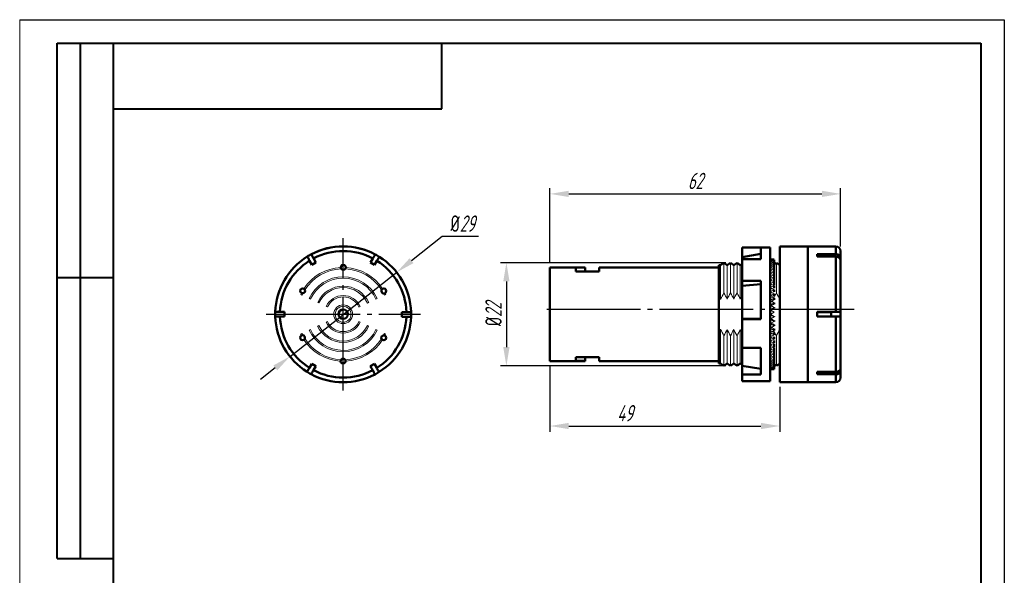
# Model space of a CAD drawing. Header units: millimetres. Extents: x 2381 to 2591, y 1129 to 1426.
# Tile 2 of 2: x 2381 to 2591, y 1307 to 1426. Entities that reach past the tile are written whole.
import ezdxf

# ---------------------------------------------------------------- set-up
doc = ezdxf.new("R2010")
doc.units = ezdxf.units.MM
doc.linetypes.add('ГОСТ 2.303 5', pattern=[24, 20, -1.5, 1, -1.5])
for name, color, linetype, lineweight in [('Оси', 1, 'ГОСТ 2.303 5', 25), ('Основной', 5, 'Continuous', 50), ('РАЗМЕРЫ', 7, 'Continuous', 25), ('ФОРМАТ', 7, 'Continuous', 25)]:
    doc.layers.add(name, color=color, linetype=linetype, lineweight=lineweight)
doc.styles.add('GOST', font='Gost.shx', dxfattribs={"width": 0.8, "oblique": 15, "height": 3.5})
doc.dimstyles.new('ISO-25', dxfattribs={"dimtxt": 3.5, "dimasz": 4, "dimexe": 1.25, "dimexo": 1, "dimgap": 1, "dimtad": 1, "dimtoh": 1, "dimdec": 1, "dimtxsty": 'GOST', "dimcen": 0, "dimclrd": 256, "dimclrt": 7, "dimadec": 0, "dimazin": 2, "dimtfac": 1, "dimtdec": 1, "dimtmove": 1, "dimatfit": 1, "dimfxl": 0, "dimlwd": -1, "dimarcsym": 0})
doc.dimstyles.get("Standard").update_dxf_attribs({"dimtxt": 3.5, "dimasz": 4, "dimexe": 1.25, "dimexo": 1, "dimgap": 1, "dimtad": 1, "dimdec": 1, "dimrnd": 0.5, "dimtxsty": 'GOST', "dimcen": 0, "dimclrd": 256, "dimclre": 256, "dimclrt": 7, "dimadec": 0, "dimazin": 2, "dimtfac": 1, "dimtdec": 1, "dimtmove": 2, "dimatfit": 1, "dimfxl": 0, "dimtolj": 1, "dimtzin": 0, "dimlwd": -1, "dimlwe": -1, "dimarcsym": 0})

# ---------------------------------------------------------------- blocks, each defined once
blk = doc.blocks.new('*D266')
at = {"layer": 'Defpoints', "color": 0}
for p in [(2461.24, 1371.84), (2438.46, 1353.9)]:
    blk.add_point(p, dxfattribs=at)
at = {"layer": 'РАЗМЕРЫ'}
for p, q in [((2470.94, 1379.47), (2464.38, 1374.31)), ((2478.63, 1379.47), (2470.94, 1379.47)), ((2438.46, 1353.9), (2461.24, 1371.84)), ((2435.31, 1351.42), (2432.17, 1348.95))]:
    blk.add_line(p, q, dxfattribs=at)
for points in [[(2463.97, 1374.83), (2464.8, 1373.79), (2461.24, 1371.84)], [(2435.73, 1350.9), (2434.9, 1351.95), (2438.46, 1353.9)]]:
    blk.add_solid(points, dxfattribs=at)
at = {"layer": 'РАЗМЕРЫ', "color": 7, "insert": (2475.29, 1382.22), "char_height": 3.5, "attachment_point": 5, "style": 'GOST'}
blk.add_mtext('\\A1;{\\Q0;%%c}29', dxfattribs=at)
blk = doc.blocks.new('*D267')
at = {"layer": 'Defpoints', "color": 0}
for p in [(2532.4, 1373.87), (2484.61, 1351.87), (2532.4, 1351.87)]:
    blk.add_point(p, dxfattribs=at)
at = {"layer": 'РАЗМЕРЫ'}
for p, q in [((2531.4, 1373.87), (2483.36, 1373.87)), ((2484.61, 1369.87), (2484.61, 1355.87)), ((2531.4, 1351.87), (2483.36, 1351.87))]:
    blk.add_line(p, q, dxfattribs=at)
for points in [[(2485.28, 1369.87), (2483.94, 1369.87), (2484.61, 1373.87)], [(2483.94, 1355.87), (2485.28, 1355.87), (2484.61, 1351.87)]]:
    blk.add_solid(points, dxfattribs=at)
at = {"layer": 'РАЗМЕРЫ', "color": 7, "insert": (2481.86, 1362.87), "char_height": 3.5, "attachment_point": 5, "rotation": 90, "style": 'GOST'}
blk.add_mtext('\\A1;{\\Q0;%%C}22', dxfattribs=at)
blk = doc.blocks.new('*D268')
at = {"layer": 'Defpoints', "color": 0}
for p in [(2493.9, 1352.87), (2542.9, 1348.37), (2542.9, 1339.03)]:
    blk.add_point(p, dxfattribs=at)
at = {"layer": 'РАЗМЕРЫ'}
for p, q in [((2493.9, 1351.87), (2493.9, 1337.78)), ((2542.9, 1347.37), (2542.9, 1337.78)), ((2497.9, 1339.03), (2538.9, 1339.03))]:
    blk.add_line(p, q, dxfattribs=at)
for points in [[(2497.9, 1339.7), (2497.9, 1338.37), (2493.9, 1339.03)], [(2538.9, 1338.37), (2538.9, 1339.7), (2542.9, 1339.03)]]:
    blk.add_solid(points, dxfattribs=at)
at = {"layer": 'РАЗМЕРЫ', "color": 7, "insert": (2509.9, 1341.78), "char_height": 3.5, "attachment_point": 5, "style": 'GOST'}
blk.add_mtext('\\A1;49', dxfattribs=at)
blk = doc.blocks.new('*D269')
at = {"layer": 'Defpoints', "color": 0}
for p in [(2555.9, 1388.56), (2555.9, 1376.37), (2493.9, 1372.87)]:
    blk.add_point(p, dxfattribs=at)
at = {"layer": 'РАЗМЕРЫ'}
for p, q in [((2493.9, 1373.87), (2493.9, 1389.81)), ((2497.9, 1388.56), (2551.9, 1388.56)), ((2555.9, 1377.37), (2555.9, 1389.81))]:
    blk.add_line(p, q, dxfattribs=at)
for points in [[(2497.9, 1389.23), (2497.9, 1387.9), (2493.9, 1388.56)], [(2551.9, 1387.9), (2551.9, 1389.23), (2555.9, 1388.56)]]:
    blk.add_solid(points, dxfattribs=at)
at = {"layer": 'РАЗМЕРЫ', "color": 7, "insert": (2524.9, 1391.32), "char_height": 3.5, "attachment_point": 5, "style": 'GOST'}
blk.add_mtext('\\A1;62', dxfattribs=at)

msp = doc.modelspace()

# ---------------------------------------------------------------- linework, layer by layer
at = {"layer": 'Оси'}
for p, q in [((2449.8, 1346.59), (2449.8, 1379.09)), ((2493.24, 1363.94), (2558.75, 1363.94)), ((2433.41, 1362.87), (2466.28, 1362.87))]:
    msp.add_line(p, q, dxfattribs=at)
at = {"layer": 'Основной'}
for p, q in [((2538.9, 1377.12), (2534.9, 1377.12)), ((2534.9, 1377.12), (2534.9, 1375.04)), ((2538.9, 1375.75), (2534.9, 1375.04)), ((2540.9, 1377.12), (2538.9, 1377.12)), ((2538.9, 1374.65), (2538.9, 1377.12)), ((2540.9, 1377.12), (2540.9, 1348.62)), ((2548.9, 1377.37), (2542.9, 1377.37)), ((2542.9, 1348.37), (2542.9, 1377.37)), ((2554.9, 1377.37), (2548.9, 1377.37)), ((2548.9, 1362.89), (2548.9, 1377.37)), ((2548.9, 1348.37), (2548.9, 1377.37)), ((2550.9, 1375.68), (2554.9, 1375.68)), ((2550.9, 1375.68), (2550.9, 1375.18)), ((2554.9, 1375.68), (2554.9, 1377.37)), ((2555.9, 1374.81), (2555.9, 1376.37)), ((2442.64, 1374.31), (2443.14, 1373.44)), ((2443.14, 1373.44), (2444, 1373.94)), ((2444, 1373.94), (2443.5, 1374.81)), ((2456.13, 1374.79), (2455.63, 1373.92)), ((2455.63, 1373.92), (2456.49, 1373.42)), ((2456.49, 1373.42), (2456.99, 1374.29)), ((2531, 1373.87), (2530.3, 1373.37)), ((2531.7, 1373.37), (2531, 1373.87)), ((2532.4, 1373.87), (2531.7, 1373.37)), ((2533.1, 1373.37), (2532.4, 1373.87)), ((2533.8, 1373.87), (2533.1, 1373.37)), ((2534.5, 1373.37), (2533.8, 1373.87)), ((2534.9, 1373.65), (2534.5, 1373.37)), ((2534.9, 1374.65), (2534.9, 1375.04)), ((2534.9, 1374.65), (2534.9, 1369.99)), ((2538.9, 1374.65), (2534.9, 1374.65)), ((2541.59, 1374.57), (2540.9, 1374.56)), ((2541.7, 1374.57), (2540.9, 1374.55)), ((2541.59, 1374.56), (2541.7, 1374.57)), ((2541.7, 1374.52), (2541.7, 1374.39)), ((2541.7, 1374.39), (2541.7, 1374.18)), ((2541.7, 1374.18), (2541.7, 1373.89)), ((2541.7, 1373.89), (2541.7, 1373.52)), ((2542.2, 1373.87), (2541.7, 1373.51)), ((2541.7, 1373.52), (2541.7, 1373.07)), ((2542.9, 1373.37), (2542.2, 1373.87)), ((2550.9, 1375.18), (2554.9, 1375.18)), ((2554.9, 1363.39), (2554.9, 1375.18)), ((2555.9, 1374.31), (2555.9, 1374.81)), ((2555.9, 1363.39), (2555.9, 1374.31)), ((2501.4, 1372.87), (2493.9, 1372.87)), ((2493.9, 1352.87), (2493.9, 1372.87)), ((2499.4, 1372.82), (2501.4, 1372.82)), ((2499.4, 1372.03), (2499.4, 1372.82)), ((2504.4, 1372.03), (2499.4, 1372.03)), ((2501.4, 1372.82), (2501.4, 1372.87)), ((2501.4, 1372.82), (2501.4, 1372.03)), ((2529.9, 1372.87), (2504.4, 1372.87)), ((2504.4, 1372.87), (2504.4, 1372.03)), ((2530.3, 1373.37), (2529.9, 1373.37)), ((2529.9, 1373.37), (2529.9, 1366.07)), ((2541.7, 1373.07), (2541.7, 1372.55)), ((2541.7, 1372.55), (2541.7, 1371.96)), ((2541.7, 1371.96), (2541.7, 1371.3)), ((2541.7, 1371.3), (2541.7, 1370.58)), ((2538.9, 1369.99), (2534.9, 1369.99)), ((2534.9, 1369.99), (2534.9, 1368.96)), ((2538.9, 1369.31), (2534.9, 1368.96)), ((2538.9, 1361.82), (2538.9, 1369.99)), ((2541.7, 1370.58), (2541.7, 1369.89)), ((2541.7, 1369.81), (2541.7, 1369.18)), ((2534.9, 1361.97), (2534.9, 1368.96)), ((2541.7, 1368.99), (2541.7, 1368.43)), ((2541.7, 1368.12), (2541.7, 1367.64)), ((2541.7, 1367.21), (2541.7, 1366.82)), ((2529.9, 1366.07), (2529.9, 1362.87)), ((2541.7, 1366.28), (2541.7, 1365.93)), ((2541.7, 1365.31), (2541.7, 1365.06)), ((2437.31, 1363.39), (2436.31, 1363.39)), ((2437.3, 1362.39), (2437.31, 1363.39)), ((2462.29, 1363.35), (2462.29, 1362.35)), ((2463.29, 1363.34), (2462.29, 1363.35)), ((2541.7, 1364.34), (2541.7, 1364.18)), ((2541.7, 1363.35), (2541.7, 1363.3)), ((2550.9, 1363.39), (2555.9, 1363.39)), ((2550.9, 1363.39), (2554.9, 1363.39)), ((2550.9, 1363.39), (2550.9, 1362.39)), ((2550.9, 1363.35), (2553.9, 1363.35)), ((2553.9, 1363.35), (2553.9, 1362.42)), ((2555.9, 1363.39), (2555.9, 1363.39)), ((2555.9, 1362.39), (2555.9, 1363.39)), ((2436.31, 1362.39), (2437.3, 1362.39)), ((2462.29, 1362.35), (2463.29, 1362.34)), ((2529.9, 1362.87), (2529.9, 1359.66)), ((2538.9, 1361.92), (2534.9, 1361.97)), ((2534.9, 1361.82), (2534.9, 1361.97)), ((2534.9, 1361.82), (2534.9, 1355.74)), ((2538.9, 1361.82), (2534.9, 1361.82)), ((2541.7, 1362.35), (2541.7, 1362.41)), ((2541.7, 1361.36), (2541.7, 1361.52)), ((2548.9, 1348.37), (2548.9, 1362.89)), ((2553.9, 1362.42), (2550.9, 1362.42)), ((2550.9, 1362.39), (2554.9, 1362.39)), ((2554.9, 1350.58), (2554.9, 1362.39)), ((2555.9, 1351.44), (2555.9, 1362.39)), ((2529.9, 1359.66), (2529.9, 1352.37)), ((2541.7, 1360.38), (2541.7, 1360.64)), ((2541.7, 1359.42), (2541.7, 1359.78)), ((2541.7, 1358.49), (2541.7, 1358.88)), ((2541.7, 1357.58), (2541.7, 1358.06)), ((2541.7, 1356.72), (2541.7, 1357.27)), ((2538.9, 1355.74), (2534.9, 1355.74)), ((2534.9, 1355.74), (2534.9, 1351.89)), ((2538.9, 1355.74), (2538.9, 1350.04)), ((2541.7, 1355.9), (2541.7, 1356.52)), ((2541.7, 1355.12), (2541.7, 1355.82)), ((2541.7, 1354.41), (2541.7, 1355.12)), ((2493.9, 1352.87), (2501.4, 1352.87)), ((2499.4, 1353.7), (2499.4, 1352.92)), ((2504.4, 1353.7), (2499.4, 1353.7)), ((2499.4, 1352.92), (2501.4, 1352.92)), ((2501.4, 1352.92), (2501.4, 1353.7)), ((2501.4, 1352.92), (2501.4, 1352.87)), ((2504.4, 1352.87), (2504.4, 1353.7)), ((2504.4, 1352.87), (2529.9, 1352.87)), ((2541.7, 1353.75), (2541.7, 1354.41)), ((2541.7, 1353.16), (2541.7, 1353.75)), ((2541.7, 1352.64), (2541.7, 1353.16)), ((2541.7, 1352.2), (2541.7, 1352.64)), ((2443.1, 1352.31), (2442.6, 1351.44)), ((2443.97, 1351.81), (2443.1, 1352.31)), ((2443.47, 1350.94), (2443.97, 1351.81)), ((2456.46, 1352.29), (2455.59, 1351.79)), ((2455.59, 1351.79), (2456.09, 1350.92)), ((2456.96, 1351.42), (2456.46, 1352.29)), ((2529.9, 1352.37), (2530.3, 1352.37)), ((2530.3, 1352.37), (2531, 1351.87)), ((2531, 1351.87), (2531.7, 1352.37)), ((2531.7, 1352.37), (2532.4, 1351.87)), ((2532.4, 1351.87), (2533.1, 1352.37)), ((2533.1, 1352.37), (2533.8, 1351.87)), ((2533.8, 1351.87), (2534.5, 1352.37)), ((2534.5, 1352.37), (2534.9, 1352.08)), ((2538.9, 1351.26), (2534.9, 1351.89)), ((2534.9, 1350.04), (2534.9, 1351.89)), ((2540.9, 1351.18), (2541.7, 1351.17)), ((2540.9, 1351.17), (2541.58, 1351.17)), ((2541.7, 1352.22), (2542.2, 1351.87)), ((2541.7, 1351.83), (2541.7, 1352.2)), ((2541.7, 1351.54), (2541.7, 1351.83)), ((2541.7, 1351.33), (2541.7, 1351.54)), ((2541.7, 1351.21), (2541.7, 1351.33)), ((2541.7, 1351.17), (2541.7, 1351.21)), ((2542.2, 1351.87), (2542.9, 1352.37)), ((2550.9, 1350.58), (2554.9, 1350.58)), ((2550.9, 1350.58), (2550.9, 1350.08)), ((2555.9, 1350.94), (2555.9, 1351.44)), ((2555.9, 1349.37), (2555.9, 1350.94)), ((2538.9, 1350.04), (2534.9, 1350.04)), ((2534.9, 1350.04), (2534.9, 1348.62)), ((2538.9, 1348.62), (2534.9, 1348.62)), ((2538.9, 1348.62), (2540.9, 1348.62)), ((2542.9, 1348.37), (2548.9, 1348.37)), ((2548.9, 1348.37), (2554.9, 1348.37)), ((2550.9, 1350.08), (2554.9, 1350.08)), ((2554.9, 1348.37), (2554.9, 1350.08))]:
    msp.add_line(p, q, dxfattribs=at)
at = {"layer": 'Основной', "lineweight": 20}
for p, q in [((2531, 1373.87), (2531, 1367.45)), ((2532.4, 1373.87), (2532.4, 1367.45)), ((2533.8, 1373.87), (2533.8, 1367.45)), ((2540.9, 1374.55), (2541.7, 1374.52)), ((2541.7, 1374.52), (2540.9, 1374.47)), ((2540.9, 1374.47), (2541.7, 1374.39)), ((2541.7, 1374.39), (2540.9, 1374.3)), ((2540.9, 1374.3), (2541.7, 1374.18)), ((2541.7, 1374.18), (2540.9, 1374.05)), ((2540.9, 1374.05), (2541.7, 1373.89)), ((2541.7, 1373.89), (2540.9, 1373.72)), ((2540.9, 1373.72), (2541.7, 1373.52)), ((2541.7, 1373.52), (2540.9, 1373.31)), ((2542.2, 1373.87), (2542.2, 1367.45)), ((2530.3, 1373.37), (2530.3, 1366.07)), ((2531.7, 1373.37), (2531.7, 1366.07)), ((2533.1, 1373.37), (2533.1, 1366.07)), ((2534.5, 1373.37), (2534.5, 1366.07)), ((2540.9, 1373.31), (2541.7, 1373.07)), ((2541.7, 1373.07), (2540.9, 1372.82)), ((2540.9, 1372.82), (2541.7, 1372.55)), ((2541.7, 1372.55), (2540.9, 1372.26)), ((2540.9, 1372.26), (2541.7, 1371.96)), ((2541.7, 1371.96), (2540.9, 1371.64)), ((2540.9, 1371.64), (2541.7, 1371.3)), ((2541.7, 1371.3), (2540.9, 1370.95)), ((2540.9, 1370.95), (2541.7, 1370.58)), ((2541.7, 1370.58), (2540.9, 1370.2)), ((2540.9, 1370.2), (2541.7, 1369.81)), ((2541.7, 1369.81), (2540.9, 1369.4)), ((2540.9, 1369.4), (2541.7, 1368.99)), ((2440.74, 1367.11), (2441.01, 1366.98)), ((2541.7, 1368.99), (2540.9, 1368.56)), ((2540.9, 1368.56), (2541.7, 1368.12)), ((2541.7, 1368.12), (2540.9, 1367.67)), ((2540.9, 1367.67), (2541.7, 1367.21)), ((2541.7, 1367.21), (2540.9, 1366.75)), ((2541.5, 1367.47), (2541.5, 1367.34)), ((2541.62, 1366.32), (2542.2, 1367.45)), ((2442.55, 1366.26), (2442.82, 1366.13)), ((2444.36, 1365.41), (2444.64, 1365.28)), ((2454.97, 1365.27), (2455.24, 1365.39)), ((2456.78, 1366.11), (2457.05, 1366.23)), ((2458.6, 1366.95), (2458.87, 1367.08)), ((2529.9, 1366.07), (2530.3, 1366.07)), ((2534.5, 1366.07), (2534.9, 1366.86)), ((2540.9, 1366.75), (2541.7, 1366.28)), ((2541.7, 1366.28), (2540.9, 1365.8)), ((2540.9, 1365.8), (2541.7, 1365.31)), ((2541.7, 1365.31), (2540.9, 1364.83)), ((2541.25, 1366.57), (2541.27, 1366.52)), ((2541.5, 1366.65), (2541.5, 1366.4)), ((2446.17, 1364.56), (2446.45, 1364.43)), ((2453.15, 1364.42), (2453.43, 1364.55)), ((2540.9, 1364.83), (2541.7, 1364.34)), ((2541.7, 1364.34), (2540.9, 1363.84)), ((2540.9, 1363.84), (2541.7, 1363.35)), ((2541.7, 1363.35), (2540.9, 1362.85)), ((2446.44, 1361.31), (2446.17, 1361.18)), ((2453.42, 1361.17), (2453.15, 1361.3)), ((2540.9, 1362.85), (2541.7, 1362.35)), ((2540.98, 1362.85), (2540.9, 1362.85)), ((2541.7, 1362.35), (2540.9, 1361.86)), ((2540.9, 1361.86), (2541.7, 1361.36)), ((2541.7, 1361.36), (2540.9, 1360.87)), ((2540.9, 1360.87), (2541.7, 1360.38)), ((2441, 1358.78), (2440.73, 1358.65)), ((2442.81, 1359.62), (2442.54, 1359.5)), ((2444.63, 1360.47), (2444.36, 1360.34)), ((2455.23, 1360.32), (2454.96, 1360.45)), ((2457.04, 1359.47), (2456.77, 1359.6)), ((2458.85, 1358.62), (2458.58, 1358.75)), ((2530.3, 1359.66), (2529.9, 1359.66)), ((2530.3, 1359.66), (2530.3, 1352.37)), ((2531.7, 1359.66), (2531.7, 1352.37)), ((2533.1, 1359.66), (2533.1, 1352.37)), ((2534.9, 1358.87), (2534.5, 1359.66)), ((2534.5, 1359.66), (2534.5, 1352.37)), ((2541.7, 1360.38), (2540.9, 1359.9)), ((2540.9, 1359.9), (2541.7, 1359.42)), ((2541.7, 1359.42), (2540.9, 1358.95)), ((2540.9, 1358.95), (2541.7, 1358.49)), ((2541.26, 1359.19), (2541.24, 1359.15)), ((2541.5, 1359.3), (2541.5, 1359.05)), ((2531, 1358.28), (2531, 1351.87)), ((2532.4, 1358.28), (2532.4, 1351.87)), ((2533.8, 1358.28), (2533.8, 1351.87)), ((2541.7, 1358.49), (2540.9, 1358.03)), ((2540.9, 1358.03), (2541.7, 1357.58)), ((2541.7, 1357.58), (2540.9, 1357.15)), ((2540.9, 1357.15), (2541.7, 1356.72)), ((2541.7, 1356.72), (2540.9, 1356.3)), ((2541.5, 1358.36), (2541.5, 1358.24)), ((2542.2, 1358.28), (2542.2, 1351.87)), ((2540.9, 1356.3), (2541.7, 1355.9)), ((2541.7, 1355.9), (2540.9, 1355.5)), ((2540.9, 1355.5), (2541.7, 1355.12)), ((2541.7, 1355.12), (2540.9, 1354.76)), ((2540.9, 1354.76), (2541.7, 1354.41)), ((2541.7, 1354.41), (2540.9, 1354.07)), ((2540.9, 1354.07), (2541.7, 1353.75)), ((2541.7, 1353.75), (2540.9, 1353.45)), ((2540.9, 1353.45), (2541.7, 1353.16)), ((2541.7, 1353.16), (2540.9, 1352.89)), ((2540.9, 1352.89), (2541.7, 1352.64)), ((2541.7, 1352.64), (2540.9, 1352.41)), ((2540.9, 1352.41), (2541.7, 1352.2)), ((2541.7, 1352.2), (2540.9, 1352)), ((2540.9, 1352), (2541.7, 1351.83)), ((2541.7, 1351.83), (2540.9, 1351.67)), ((2540.9, 1351.67), (2541.7, 1351.54)), ((2541.7, 1351.54), (2540.9, 1351.42)), ((2540.9, 1351.42), (2541.7, 1351.33)), ((2541.7, 1351.33), (2540.9, 1351.26)), ((2540.9, 1351.26), (2541.7, 1351.21)), ((2541.7, 1351.21), (2540.9, 1351.18))]:
    msp.add_line(p, q, dxfattribs=at)
for radius in [2, 1.7]:
    msp.add_circle((2449.8, 1362.87), radius, dxfattribs=at)
at = {"layer": 'Основной'}
msp.add_circle((2449.8, 1362.87), 1, dxfattribs=at)
for centre, radius, start, end in [((2449.8, 1362.87), 14.5, 117.9296, 121.8818), ((2449.8, 1362.87), 14.5, 61.8818, 117.9296), ((2449.8, 1362.87), 14.5, 90, 117.9296), ((2449.8, 1362.87), 13.5, 62.0282, 117.7831), ((2449.8, 1362.87), 14.5, 61.8818, 90), ((2449.8, 1362.87), 14.5, 57.9296, 61.8818), ((2554.9, 1376.37), 1, 0, 90), ((2449.8, 1362.87), 14.5, 121.8818, 177.9296), ((2449.8, 1362.87), 13.5, 122.0282, 177.7831), ((2449.8, 1362.87), 12.5, 117.7773, 122.034), ((2449.8, 1362.87), 12.5, 57.7773, 62.034), ((2449.8, 1362.87), 13.5, 2.0282, 57.7831), ((2449.8, 1362.87), 14.5, 1.8818, 57.9296), ((2449.81, 1372.87), 0.525, 358.4015, 181.4098), ((2449.81, 1372.87), 0.525, 181.4098, 215.9993), ((2449.81, 1372.87), 0.525, 215.9993, 323.812), ((2449.81, 1372.87), 0.525, 323.812, 358.4015), ((2441.15, 1367.88), 0.525, 58.4015, 241.4098), ((2441.15, 1367.88), 0.525, 241.4098, 275.9993), ((2441.15, 1367.88), 0.525, 275.9993, 23.812), ((2441.15, 1367.88), 0.525, 23.812, 58.4015), ((2458.47, 1367.85), 0.525, 155.9993, 263.812), ((2458.47, 1367.85), 0.525, 121.4098, 155.9993), ((2458.47, 1367.85), 0.525, 298.4015, 121.4098), ((2458.47, 1367.85), 0.525, 263.812, 298.4015), ((2449.8, 1362.87), 14.5, 177.9296, 181.8818), ((2449.8, 1362.87), 12.5, 177.7773, 182.034), ((2449.8, 1362.87), 12.5, 357.7773, 2.034), ((2449.8, 1362.87), 14.5, 357.9296, 1.8818), ((2449.8, 1362.87), 14.5, 181.8818, 237.9296), ((2449.8, 1362.87), 13.5, 182.0282, 237.7831), ((2449.8, 1362.87), 13.5, 302.0282, 357.7831), ((2449.8, 1362.87), 14.5, 301.8818, 357.9296), ((2441.13, 1357.88), 0.525, 118.4015, 301.4098), ((2441.13, 1357.88), 0.525, 83.812, 118.4015), ((2441.13, 1357.88), 0.525, 335.9993, 83.812), ((2441.13, 1357.88), 0.525, 301.4098, 335.9993), ((2458.45, 1357.85), 0.525, 95.9993, 203.812), ((2458.45, 1357.85), 0.525, 203.812, 238.4015), ((2458.45, 1357.85), 0.525, 238.4015, 61.4098), ((2458.45, 1357.85), 0.525, 61.4098, 95.9993), ((2449.78, 1352.87), 0.525, 143.812, 178.4015), ((2449.78, 1352.87), 0.525, 178.4015, 1.4098), ((2449.78, 1352.87), 0.525, 35.9993, 143.812), ((2449.78, 1352.87), 0.525, 1.4098, 35.9993), ((2449.8, 1362.87), 14.5, 237.9296, 241.8818), ((2449.8, 1362.87), 12.5, 237.7773, 242.034), ((2449.8, 1362.87), 13.5, 242.0282, 297.7831), ((2449.8, 1362.87), 12.5, 297.7773, 302.034), ((2449.8, 1362.87), 14.5, 297.9296, 301.8818), ((2449.8, 1362.87), 14.5, 241.8818, 297.9296), ((2554.9, 1349.37), 1, 270, 0)]:
    msp.add_arc(centre, radius, start, end, dxfattribs=at)
at = {"layer": 'Основной', "lineweight": 20}
for radius, start, end in [(10, 92.914, 146.8973), (9.7, 92.4123, 147.399), (9.7, 32.4123, 87.399), (10, 32.914, 86.8973), (8, 24.9057, 154.9057), (7.7, 24.9057, 154.9057), (10, 152.914, 154.9057), (9.7, 152.4123, 154.9057), (6, 24.9057, 154.9057), (5.7, 24.9057, 154.9057), (9.7, 24.9057, 27.399), (10, 24.9057, 26.8973), (4, 24.9057, 154.9057), (3.7, 24.9057, 154.9057), (4, 204.9057, 334.9057), (3.7, 204.9057, 334.9057), (9.7, 204.9057, 207.399), (8, 204.9057, 334.9057), (7.7, 204.9057, 334.9057), (6, 204.9057, 334.9057), (5.7, 204.9057, 334.9057), (9.7, 332.4123, 334.9057), (10, 204.9057, 206.8973), (10, 212.914, 266.8973), (9.7, 212.4123, 267.399), (9.7, 272.4123, 327.399), (10, 272.914, 326.8973), (10, 332.914, 334.9057)]:
    msp.add_arc((2449.8, 1362.87), radius, start, end, dxfattribs=at)
for major_axis, ratio, start_param, end_param in [((16.67, 9.89), 0.21072, 1.458298, 1.46403), ((16.77, 10.38), 0.094913, 1.512142, 1.547313), ((16.75, 10.26), 0.133323, 1.489304, 1.519401), ((16.71, 10.1), 0.171915, 1.479192, 1.492635), ((16.79, 10.46), 0.056639, 1.535543, 1.577998), ((16.8, 10.5), 0.018451, 1.559272, 1.601727), ((16.8, -10.49), 0.01971, 4.682244, 4.724699), ((16.79, -10.45), 0.0579, 4.705965, 4.748421), ((16.77, -10.38), 0.096177, 4.736801, 4.771807), ((16.75, -10.26), 0.134592, 4.764696, 4.794622), ((16.71, -10.09), 0.173191, 4.79037, 4.804702), ((16.67, -9.89), 0.212004, 4.816859, 4.825553)]:
    msp.add_ellipse((2541.7, 1362.87), major_axis=major_axis, ratio=ratio, start_param=start_param, end_param=end_param, dxfattribs=at)
at = {"layer": 'Основной'}
for points, knots in [([(2443.5, 1374.81), (2443.48, 1374.86), (2443.39, 1375), (2443.26, 1375.23), (2443.13, 1375.47), (2443.04, 1375.63), (2443.01, 1375.67), (2443.01, 1375.68), (2443.01, 1375.68)], [0, 0, 0, 0, 0.10446, 0.319342, 0.534164, 0.748863, 0.963434, 1, 1, 1, 1]), ([(2456.63, 1375.65), (2456.63, 1375.64), (2456.61, 1375.63), (2456.53, 1375.48), (2456.4, 1375.26), (2456.26, 1375.01), (2456.17, 1374.85), (2456.13, 1374.79)], [0, 0, 0, 0, 0.214401, 0.428926, 0.643506, 0.858209, 1, 1, 1, 1]), ([(2555.9, 1374.81), (2555.89, 1374.86), (2555.89, 1375), (2555.79, 1375.23), (2555.58, 1375.47), (2555.29, 1375.63), (2555.05, 1375.67), (2554.92, 1375.68), (2554.9, 1375.68)], [0, 0, 0, 0, 0.10446, 0.319342, 0.534164, 0.748863, 0.963434, 1, 1, 1, 1]), ([(2442.14, 1375.18), (2442.14, 1375.17), (2442.16, 1375.15), (2442.24, 1375), (2442.37, 1374.78), (2442.51, 1374.54), (2442.6, 1374.37), (2442.64, 1374.31)], [0, 0, 0, 0, 0.214401, 0.428926, 0.643506, 0.858209, 1, 1, 1, 1]), ([(2456.99, 1374.29), (2457.02, 1374.33), (2457.11, 1374.48), (2457.24, 1374.71), (2457.37, 1374.94), (2457.47, 1375.1), (2457.49, 1375.15), (2457.5, 1375.15), (2457.5, 1375.15)], [0, 0, 0, 0, 0.10446, 0.319342, 0.534163, 0.748863, 0.963434, 1, 1, 1, 1]), ([(2554.9, 1375.18), (2555.01, 1375.17), (2555.23, 1375.15), (2555.53, 1375), (2555.76, 1374.78), (2555.88, 1374.54), (2555.89, 1374.37), (2555.9, 1374.31)], [0, 0, 0, 0, 0.214401, 0.428926, 0.643506, 0.858209, 1, 1, 1, 1]), ([(2436.31, 1363.39), (2436.3, 1363.39), (2436.18, 1363.39), (2435.94, 1363.39), (2435.65, 1363.39), (2435.46, 1363.39), (2435.33, 1363.39), (2435.32, 1363.39), (2435.31, 1363.39)], [0, 0, 0, 0, 0.016338, 0.231217, 0.446072, 0.660824, 0.795245, 1, 1, 1, 1]), ([(2464.29, 1363.34), (2464.28, 1363.34), (2464.27, 1363.34), (2464.14, 1363.34), (2463.91, 1363.34), (2463.61, 1363.34), (2463.39, 1363.34), (2463.29, 1363.34)], [0, 0, 0, 0, 0.157278, 0.371757, 0.58629, 0.800936, 1, 1, 1, 1]), ([(2555.9, 1363.39), (2555.9, 1363.39), (2555.9, 1363.39), (2555.85, 1363.39), (2555.68, 1363.39), (2555.45, 1363.39), (2555.18, 1363.39), (2555, 1363.39), (2554.9, 1363.39)], [0, 0, 0, 0, 0.016338, 0.231217, 0.446072, 0.660824, 0.795245, 1, 1, 1, 1]), ([(2435.3, 1362.39), (2435.31, 1362.39), (2435.31, 1362.39), (2435.36, 1362.39), (2435.5, 1362.39), (2435.75, 1362.39), (2436.04, 1362.39), (2436.23, 1362.39), (2436.31, 1362.39)], [0, 0, 0, 0, 0.0712282, 0.2052534, 0.4197206, 0.6341849, 0.8487384, 1, 1, 1, 1]), ([(2463.29, 1362.34), (2463.32, 1362.34), (2463.47, 1362.34), (2463.72, 1362.34), (2464, 1362.34), (2464.2, 1362.34), (2464.28, 1362.34), (2464.29, 1362.34), (2464.29, 1362.34)], [0, 0, 0, 0, 0.064488, 0.279361, 0.494189, 0.708903, 0.923487, 1, 1, 1, 1]), ([(2554.9, 1362.39), (2554.93, 1362.39), (2555.04, 1362.39), (2555.26, 1362.39), (2555.52, 1362.39), (2555.75, 1362.39), (2555.88, 1362.39), (2555.89, 1362.39), (2555.9, 1362.39)], [0, 0, 0, 0, 0.0712282, 0.2052534, 0.4197206, 0.6341849, 0.8487384, 1, 1, 1, 1]), ([(2442.6, 1351.44), (2442.57, 1351.4), (2442.49, 1351.25), (2442.35, 1351.02), (2442.22, 1350.79), (2442.13, 1350.63), (2442.1, 1350.58), (2442.1, 1350.58), (2442.1, 1350.58)], [0, 0, 0, 0, 0.10446, 0.319342, 0.534163, 0.748863, 0.963434, 1, 1, 1, 1]), ([(2442.96, 1350.08), (2442.97, 1350.09), (2442.98, 1350.11), (2443.07, 1350.25), (2443.19, 1350.47), (2443.33, 1350.72), (2443.43, 1350.88), (2443.47, 1350.94)], [0, 0, 0, 0, 0.214401, 0.428926, 0.643506, 0.858209, 1, 1, 1, 1]), ([(2456.09, 1350.92), (2456.12, 1350.87), (2456.2, 1350.73), (2456.33, 1350.5), (2456.47, 1350.26), (2456.56, 1350.11), (2456.59, 1350.06), (2456.59, 1350.05), (2456.59, 1350.05)], [0, 0, 0, 0, 0.10446, 0.319342, 0.534164, 0.748863, 0.963434, 1, 1, 1, 1]), ([(2457.46, 1350.55), (2457.45, 1350.56), (2457.44, 1350.58), (2457.35, 1350.73), (2457.23, 1350.95), (2457.09, 1351.2), (2456.99, 1351.36), (2456.96, 1351.42)], [0, 0, 0, 0, 0.214401, 0.428926, 0.643506, 0.858209, 1, 1, 1, 1]), ([(2555.9, 1351.44), (2555.89, 1351.4), (2555.89, 1351.25), (2555.79, 1351.02), (2555.58, 1350.79), (2555.29, 1350.63), (2555.05, 1350.58), (2554.92, 1350.58), (2554.9, 1350.58)], [0, 0, 0, 0, 0.10446, 0.319342, 0.534163, 0.748863, 0.963434, 1, 1, 1, 1]), ([(2554.9, 1350.08), (2555.01, 1350.09), (2555.23, 1350.11), (2555.53, 1350.25), (2555.76, 1350.47), (2555.88, 1350.72), (2555.89, 1350.88), (2555.9, 1350.94)], [0, 0, 0, 0, 0.214401, 0.428926, 0.643506, 0.858209, 1, 1, 1, 1])]:
    msp.add_open_spline(points, degree=3, knots=knots, dxfattribs=at)
at = {"layer": 'Основной', "lineweight": 20}
for points in [[(2530.3, 1366.07), (2530.5, 1366.55), (2530.74, 1367), (2531, 1367.45)], [(2531, 1367.45), (2531.26, 1367), (2531.5, 1366.54), (2531.7, 1366.07)], [(2531.7, 1366.07), (2531.9, 1366.55), (2532.14, 1367), (2532.4, 1367.45)], [(2532.4, 1367.45), (2532.66, 1367), (2532.9, 1366.54), (2533.1, 1366.07)], [(2533.1, 1366.07), (2533.3, 1366.55), (2533.54, 1367), (2533.8, 1367.45)], [(2533.8, 1367.45), (2534.06, 1367), (2534.3, 1366.54), (2534.5, 1366.07)], [(2542.2, 1367.45), (2542.46, 1367), (2542.7, 1366.54), (2542.9, 1366.07)], [(2531, 1358.28), (2530.74, 1358.73), (2530.5, 1359.19), (2530.3, 1359.66)], [(2531.7, 1359.66), (2531.49, 1359.19), (2531.26, 1358.73), (2531, 1358.28)], [(2532.4, 1358.28), (2532.14, 1358.73), (2531.9, 1359.19), (2531.7, 1359.66)], [(2533.1, 1359.66), (2532.89, 1359.19), (2532.66, 1358.73), (2532.4, 1358.28)], [(2533.8, 1358.28), (2533.54, 1358.73), (2533.3, 1359.19), (2533.1, 1359.66)], [(2534.5, 1359.66), (2534.29, 1359.19), (2534.06, 1358.73), (2533.8, 1358.28)], [(2542.9, 1359.66), (2542.69, 1359.19), (2542.46, 1358.73), (2542.2, 1358.28)]]:
    msp.add_open_spline(points, degree=3, dxfattribs=at)
msp.add_open_spline([(2542.2, 1358.28), (2542.18, 1358.32), (2541.97, 1358.68), (2541.79, 1359.05), (2541.64, 1359.39)], degree=3, knots=[0, 0, 0, 0, 0.101444, 1, 1, 1, 1], dxfattribs=at)
at = {"layer": 'ФОРМАТ', "lineweight": 0}
msp.add_line((2380.81, 1425.73), (2380.81, 1128.73), dxfattribs=at)
at = {"layer": 'ФОРМАТ', "ltscale": 5}
msp.add_line((2380.81, 1425.73), (2590.81, 1425.73), dxfattribs=at)
at = {"layer": 'ФОРМАТ', "linetype": 'ByBlock', "ltscale": 5}
msp.add_line((2590.81, 1425.73), (2590.81, 1128.73), dxfattribs=at)
at = {"layer": 'ФОРМАТ', "lineweight": 40}
for p, q in [((2388.81, 1310.73), (2388.81, 1420.73)), ((2388.81, 1310.73), (2388.81, 1420.73)), ((2393.81, 1310.73), (2393.81, 1420.73)), ((2393.81, 1310.73), (2393.81, 1420.73)), ((2470.81, 1406.73), (2470.81, 1420.73)), ((2400.81, 1406.73), (2470.81, 1406.73)), ((2388.81, 1370.73), (2400.81, 1370.73)), ((2388.81, 1310.73), (2400.81, 1310.73))]:
    msp.add_line(p, q, dxfattribs=at)
at = {"layer": 'ФОРМАТ', "lineweight": 40, "ltscale": 5}
for p, q in [((2388.81, 1420.73), (2585.81, 1420.73)), ((2400.81, 1133.73), (2400.81, 1420.73)), ((2585.81, 1420.73), (2585.81, 1133.73))]:
    msp.add_line(p, q, dxfattribs=at)
at = {"layer": 'ФОРМАТ'}
msp.add_line((2400.81, 1370.73), (2388.81, 1370.73), dxfattribs=at)

# ---------------------------------------------------------------- dimensions: what is measured, and where the dimension line sits
at = {"layer": 'РАЗМЕРЫ'}
dim = msp.add_linear_dim(base=(2555.9, 1388.56), p1=(2493.9, 1372.87), p2=(2555.9, 1376.37), dimstyle='Standard', override={"dimlfac": 1, "dimtxsty": 'GOST', "dimsah": 1, "dimtmove": 1, "dimtolj": 1}, dxfattribs=at)
dim.commit()
dim.dimension.update_dxf_attribs({"geometry": '*D269', "text_midpoint": (2524.9, 1391.32)})
dim = msp.add_diameter_dim_2p(p1=(2438.46, 1353.9), p2=(2461.24, 1371.84), text='{\\Q0;%%c}29', dimstyle='ISO-25', override={"dimlfac": 1, "dimtxsty": 'GOST', "dimsah": 1, "dimse1": 0, "dimse2": 0, "dimtmove": 1, "dimtolj": 1}, dxfattribs=at)
dim.commit()
dim.dimension.update_dxf_attribs({"geometry": '*D266', "text_midpoint": (2470.94, 1379.47), "dimtype": 163})
dim = msp.add_linear_dim(base=(2484.61, 1351.87), p1=(2532.4, 1373.87), p2=(2532.4, 1351.87), angle=90, text='{\\Q0;%%C}<>', dimstyle='Standard', override={"dimlfac": 1, "dimtxsty": 'GOST', "dimsah": 1, "dimtmove": 1, "dimtolj": 1}, dxfattribs=at)
dim.commit()
dim.dimension.update_dxf_attribs({"geometry": '*D267', "text_midpoint": (2481.86, 1362.87)})
dim = msp.add_linear_dim(base=(2542.9, 1339.03), p1=(2493.9, 1352.87), p2=(2542.9, 1348.37), dimstyle='Standard', override={"dimlfac": 1, "dimtxsty": 'GOST', "dimsah": 1, "dimtmove": 1, "dimtolj": 1}, dxfattribs=at)
dim.commit()
dim.dimension.update_dxf_attribs({"geometry": '*D268', "text_midpoint": (2509.9, 1339.03), "dimtype": 160})

doc.saveas('drawing.dxf')
